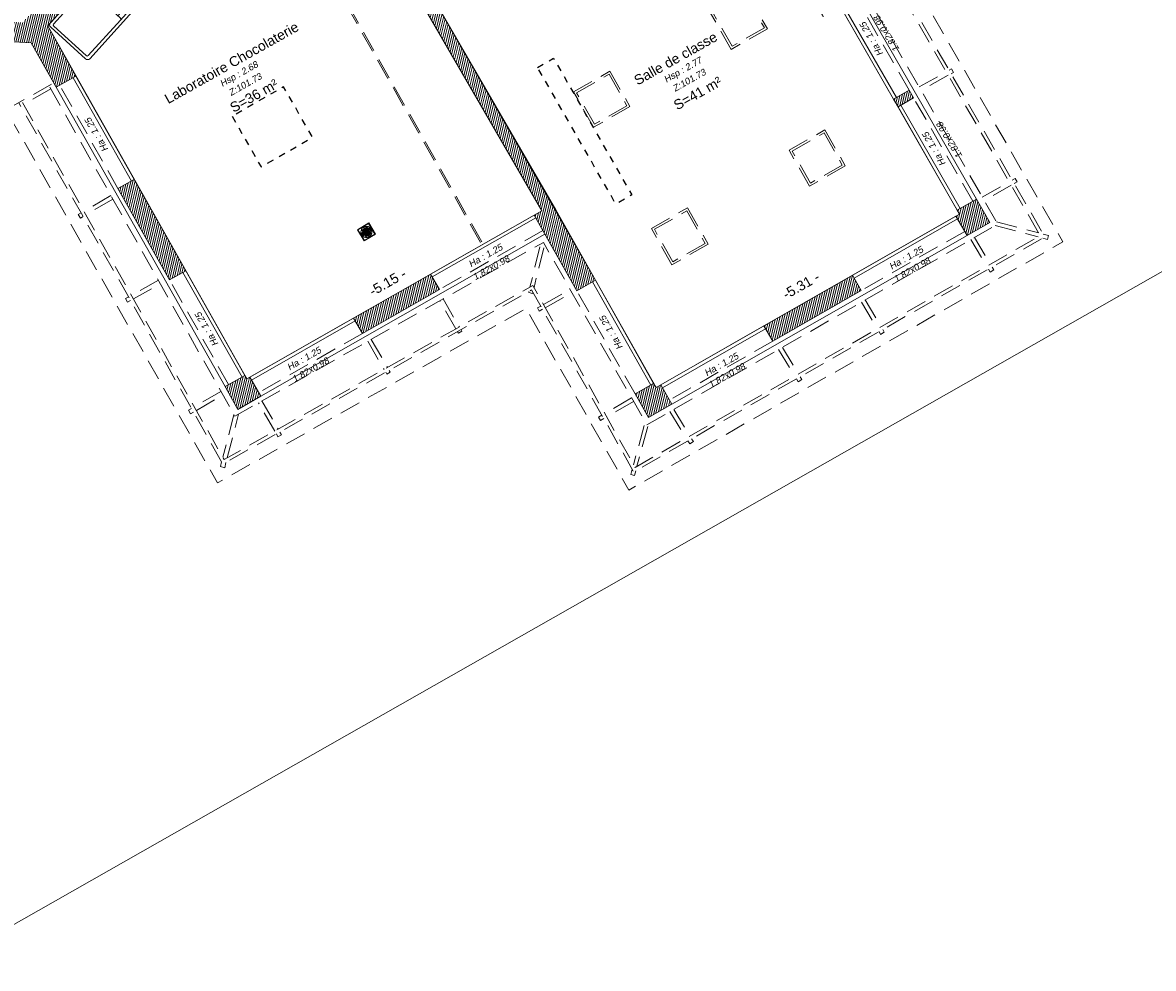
# Model space of a CAD drawing. Header units: metres. Extents: x 1525441.7 to 1525497.6, y 4222356 to 4222411.9.
# Tile 3 of 15: x 1525463.2 to 1525480.4, y 4222356 to 4222370.3. Entities that reach past the tile are written whole.
import ezdxf
from ezdxf.enums import TextEntityAlignment as Align

# ---------------------------------------------------------------- set-up
doc = ezdxf.new("R2010")
doc.units = ezdxf.units.M
doc.header["$LTSCALE"] = 0.1
doc.header["$PDMODE"] = 3
doc.header["$PDSIZE"] = 0.2
doc.linetypes.add('CACHE', pattern=[9.525, 6.35, -3.175])
doc.linetypes.add('CACHE2', pattern=[4.7625, 3.175, -1.5875])
doc.layers.get('0').update_dxf_attribs({"lineweight": 9})
doc.layers.get('Defpoints').update_dxf_attribs({"lineweight": 9})
for name, color, linetype, lineweight in [('0_Cadre', 7, 'Continuous', 9), ('0_Cotation', 142, 'CACHE2', 9), ('0_cotation surfaces', 152, 'Continuous', 9), ('_Hauteur allège', 153, 'Continuous', 9), ('_Mobilier', 251, 'Continuous', 9), ('Fenêtre', 39, 'Continuous', 9), ('Mur', 7, 'Continuous', 9), ('Mur-hachures', 254, 'Continuous', 9), ('Poutre', 253, 'CACHE2', 9), ('Réseau_Eclairage_Ligne', 242, 'CACHE2', 9), ('Réseau_EU_Symbole', 36, 'Continuous', 9), ('Texte-Altitude', 115, 'Continuous', 9), ('Texte-hauteur', 112, 'CACHE', 9), ('Texte-Pièce', 166, 'Continuous', 9)]:
    doc.layers.add(name, color=color, linetype=linetype, lineweight=lineweight)
doc.layers.add('0_Contours', color=3, linetype='Continuous', lineweight=9, plot=False)
doc.layers.add('Réseau_Ventillation_clim_Symbole', color=143, linetype='Continuous')
doc.styles.add('ARIAL', font='arial.ttf')
doc.styles.get("Standard").update_dxf_attribs({"font": 'arial.ttf'})
doc.dimstyles.new('Cotation', dxfattribs={"dimtxt": 0.18, "dimasz": 0.1, "dimexe": 0.18, "dimexo": 0.2, "dimgap": 0.09, "dimtad": 0, "dimzin": 0, "dimdsep": 46, "dimtxsty": 'ARIAL', "dimblk1": 'OBLIQUE', "dimblk2": 'OBLIQUE', "dimsah": 1, "dimcen": 0.09, "dimse1": 1, "dimse2": 1, "dimsd1": 1, "dimsd2": 1, "dimclrd": 252, "dimaunit": 2, "dimadec": 3, "dimazin": 0, "dimtfac": 1, "dimtix": 1, "dimtofl": 0, "dimtmove": 0, "dimatfit": 3, "dimldrblk": 'OBLIQUE', "dimfxl": 1, "dimtolj": 1, "dimtzin": 0, "dimarcsym": 0})
pattern_1 = [(76.5, (0, 0), (-0.03087274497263, 0.00741189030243), [])]

# ---------------------------------------------------------------- blocks, each defined once
blk = doc.blocks.new('*D47')
at = {"layer": 'Defpoints', "color": 0, "transparency": 16777216}
for p in [(1525471.108, 4222367.459), (1525471.108, 4222367.459), (1525466.63, 4222364.905)]:
    blk.add_point(p, dxfattribs=at)
at = {"layer": '0_Cotation', "color": 0, "transparency": 16777216, "insert": (1525468.768, 4222366.372), "char_height": 0.15, "attachment_point": 5, "rotation": 29.692, "style": 'ARIAL'}
blk.add_mtext('\\A1;-5.15 -', dxfattribs=at)
blk = doc.blocks.new('_OBLIQUE')
at = {"color": 0, "linetype": 'ByBlock'}
blk.add_line((-0.5, -0.5), (0.5, 0.5), dxfattribs=at)
blk = doc.blocks.new('*D48')
at = {"layer": 'Defpoints', "color": 0, "transparency": 16777216}
for p in [(1525467.191, 4222374.229), (1525471.108, 4222367.459), (1525471.108, 4222367.459)]:
    blk.add_point(p, dxfattribs=at)
at = {"layer": '0_Cotation', "color": 0, "transparency": 16777216, "insert": (1525468.798, 4222370.783), "char_height": 0.15, "attachment_point": 5, "rotation": 300.0517, "style": 'ARIAL'}
blk.add_mtext('\\A1;-7.82 -', dxfattribs=at)
blk = doc.blocks.new('*D49')
at = {"layer": 'Defpoints', "color": 0, "transparency": 16777216}
for p in [(1525477.45, 4222367.408), (1525477.45, 4222367.408), (1525472.842, 4222364.774)]:
    blk.add_point(p, dxfattribs=at)
at = {"layer": '0_Cotation', "color": 0, "transparency": 16777216, "insert": (1525475.044, 4222366.323), "char_height": 0.15, "attachment_point": 5, "rotation": 29.7477, "style": 'ARIAL'}
blk.add_mtext('\\A1;-5.31 -', dxfattribs=at)
blk = doc.blocks.new('*D50')
at = {"layer": 'Defpoints', "color": 0, "transparency": 16777216}
for p in [(1525473.536, 4222374.226), (1525477.45, 4222367.408), (1525477.45, 4222367.408)]:
    blk.add_point(p, dxfattribs=at)
at = {"layer": '0_Cotation', "color": 0, "transparency": 16777216, "insert": (1525475.251, 4222370.663), "char_height": 0.15, "attachment_point": 5, "rotation": 299.8621, "style": 'ARIAL'}
blk.add_mtext('\\A1;-7.86 -', dxfattribs=at)
blk = doc.blocks.new('Floor+Drain+100x100')
at = {"lineweight": 0}
for p, q in [((0, -100), (0, 0)), ((0, 0), (100, 0)), ((100, 0), (100, -100)), ((97, -3), (3, -3)), ((3, -3), (3, -97)), ((8.2, -45.6), (8, -50)), ((8, -50), (8.2, -54.4)), ((8.9, -41.3), (8.2, -45.6)), ((8.2, -54.4), (8.9, -58.7)), ((10.1, -37), (8.9, -41.3)), ((8.9, -58.7), (10.1, -63)), ((11.6, -32.9), (10.1, -37)), ((10.1, -63), (11.6, -67.1)), ((13.6, -29), (11.6, -32.9)), ((11.6, -67.1), (13.6, -71)), ((16, -25.3), (13.6, -29)), ((13.6, -71), (16, -74.7)), ((18.8, -21.9), (16, -25.3)), ((16, -74.7), (18.8, -78.1)), ((17.5, -35.4), (22.6, -35.4)), ((17.5, -35.4), (17.5, -63.4)), ((17.5, -63.4), (22.6, -63.4)), ((21.9, -18.8), (18.8, -21.9)), ((18.8, -78.1), (21.9, -81.2)), ((25.3, -16), (21.9, -18.8)), ((21.9, -81.2), (25.3, -84)), ((22.6, -35.4), (22.6, -63.4)), ((29, -13.6), (25.3, -16)), ((25.3, -84), (29, -86.4)), ((27.1, -19.5), (32.2, -19.5)), ((27.1, -19.5), (27.1, -47.5)), ((27.1, -47.5), (32.2, -47.5)), ((27.1, -52.5), (32.2, -52.5)), ((27.1, -52.5), (27.1, -80.5)), ((27.1, -80.5), (32.2, -80.5)), ((32.9, -11.6), (29, -13.6)), ((32.2, -19.5), (32.2, -47.5)), ((32.2, -52.5), (32.2, -80.5)), ((37, -10.1), (32.9, -11.6)), ((41.3, -8.9), (37, -10.1)), ((37.3, -19.5), (42.4, -19.5)), ((37.3, -19.5), (37.3, -47.5)), ((37.3, -47.5), (42.4, -47.5)), ((37.3, -52.5), (42.4, -52.5)), ((37.3, -52.5), (37.3, -80.5)), ((37.3, -80.5), (42.4, -80.5)), ((45.6, -8.2), (41.3, -8.9)), ((42.4, -19.5), (42.4, -47.5)), ((42.4, -52.5), (42.4, -80.5)), ((50, -8), (45.6, -8.2)), ((47.8, -13.2), (47.5, -13.8)), ((47.5, -13.8), (47.5, -14.4)), ((47.5, -14.4), (47.5, -15.1)), ((47.5, -15.1), (47.8, -15.7)), ((47.5, -19.5), (52.5, -19.5)), ((47.5, -19.5), (47.5, -47.5)), ((47.5, -47.5), (52.5, -47.5)), ((47.5, -52.5), (52.5, -52.5)), ((47.5, -52.5), (47.5, -80.5)), ((47.5, -80.5), (52.5, -80.5)), ((47.8, -84.3), (47.5, -84.9)), ((47.5, -84.9), (47.5, -85.6)), ((47.5, -85.6), (47.5, -86.2)), ((47.7, -13.8), (47.6, -14.4)), ((47.6, -14.4), (47.7, -15.1)), ((47.7, -84.9), (47.6, -85.6)), ((47.7, -84.9), (47.6, -85.6)), ((47.6, -85.6), (47.7, -86.2)), ((47.6, -85.6), (47.7, -86.2)), ((48, -13.3), (47.7, -13.8)), ((47.7, -15.1), (48, -15.6)), ((48, -84.4), (47.7, -84.9)), ((47.9, -84.4), (47.7, -84.9)), ((48.2, -12.6), (47.8, -13.2)), ((47.8, -15.7), (48.2, -16.2)), ((48.2, -83.8), (47.8, -84.3)), ((48.3, -83.9), (47.9, -84.4)), ((48.3, -12.8), (48, -13.3)), ((48, -15.6), (48.3, -16.1)), ((48.3, -83.9), (48, -84.4)), ((48.7, -12.2), (48.2, -12.6)), ((48.2, -16.2), (48.7, -16.6)), ((48.7, -83.4), (48.2, -83.8)), ((48.8, -12.4), (48.3, -12.8)), ((48.3, -16.1), (48.8, -16.5)), ((48.8, -83.5), (48.3, -83.9)), ((48.8, -83.5), (48.3, -83.9)), ((49.3, -12), (48.7, -12.2)), ((48.7, -14.1), (49.7, -14.1)), ((48.7, -14.8), (48.7, -14.1)), ((49.7, -14.8), (48.7, -14.8)), ((48.7, -16.6), (49.3, -16.9)), ((49.3, -83.1), (48.7, -83.4)), ((48.7, -85.9), (48.7, -85.2)), ((48.7, -85.2), (49.7, -85.2)), ((49.4, -12.2), (48.8, -12.4)), ((48.8, -16.5), (49.4, -16.7)), ((49.4, -83.2), (48.8, -83.5)), ((49.4, -83.3), (48.8, -83.5)), ((50, -11.9), (49.3, -12)), ((49.3, -16.9), (50, -17)), ((50, -83), (49.3, -83.1)), ((50, -12.1), (49.4, -12.2)), ((49.4, -16.7), (50, -16.8)), ((50, -83.2), (49.4, -83.2)), ((50, -83.2), (49.4, -83.3)), ((49.7, -14.1), (49.7, -13.2)), ((49.7, -13.2), (50.3, -13.2)), ((49.7, -15.7), (49.7, -14.8)), ((50.3, -15.7), (49.7, -15.7)), ((49.7, -85.2), (49.7, -84.3)), ((49.7, -84.3), (50.3, -84.3)), ((54.4, -8.2), (50, -8)), ((50.7, -12), (50, -11.9)), ((50.6, -12.2), (50, -12.1)), ((50, -16.8), (50.6, -16.7)), ((50, -17), (50.7, -16.9)), ((50.7, -83.1), (50, -83)), ((50.6, -83.2), (50, -83.2)), ((50.6, -83.3), (50, -83.2)), ((50.3, -13.2), (50.3, -14.1)), ((50.3, -14.1), (51.3, -14.1)), ((50.3, -14.8), (50.3, -15.7)), ((51.3, -14.8), (50.3, -14.8)), ((50.3, -85.2), (50.3, -84.3)), ((50.3, -85.2), (51.3, -85.2)), ((51.2, -12.4), (50.6, -12.2)), ((50.6, -16.7), (51.2, -16.5)), ((51.2, -83.5), (50.6, -83.2)), ((51.2, -83.5), (50.6, -83.3)), ((51.3, -12.2), (50.7, -12)), ((50.7, -16.9), (51.3, -16.6)), ((51.3, -83.4), (50.7, -83.1)), ((51.7, -12.8), (51.2, -12.4)), ((51.2, -16.5), (51.7, -16.1)), ((51.7, -83.9), (51.2, -83.5)), ((51.7, -83.9), (51.2, -83.5)), ((51.8, -12.6), (51.3, -12.2)), ((51.3, -14.1), (51.3, -14.8)), ((51.3, -16.6), (51.8, -16.2)), ((51.8, -83.8), (51.3, -83.4)), ((51.3, -85.2), (51.3, -85.9)), ((52, -13.3), (51.7, -12.8)), ((51.7, -16.1), (52, -15.6)), ((52, -84.4), (51.7, -83.9)), ((52.1, -84.4), (51.7, -83.9)), ((52.2, -13.2), (51.8, -12.6)), ((51.8, -16.2), (52.2, -15.7)), ((52.2, -84.3), (51.8, -83.8)), ((52.3, -13.8), (52, -13.3)), ((52, -15.6), (52.3, -15.1)), ((52.3, -84.9), (52, -84.4)), ((52.3, -84.9), (52.1, -84.4)), ((52.5, -13.8), (52.2, -13.2)), ((52.2, -15.7), (52.5, -15.1)), ((52.5, -84.9), (52.2, -84.3)), ((52.4, -14.4), (52.3, -13.8)), ((52.3, -15.1), (52.4, -14.4)), ((52.4, -85.6), (52.3, -84.9)), ((52.4, -85.6), (52.3, -84.9)), ((52.3, -86.2), (52.4, -85.6)), ((52.3, -86.2), (52.4, -85.6)), ((52.5, -14.4), (52.5, -13.8)), ((52.5, -15.1), (52.5, -14.4)), ((52.5, -19.5), (52.5, -47.5)), ((52.5, -52.5), (52.5, -80.5)), ((52.5, -85.6), (52.5, -84.9)), ((52.5, -86.2), (52.5, -85.6)), ((58.7, -8.9), (54.4, -8.2)), ((57.6, -19.5), (62.7, -19.5)), ((57.6, -19.5), (57.6, -47.5)), ((57.6, -47.5), (62.7, -47.5)), ((57.6, -52.5), (62.7, -52.5)), ((57.6, -52.5), (57.6, -80.5)), ((57.6, -80.5), (62.7, -80.5)), ((63, -10.1), (58.7, -8.9)), ((62.7, -19.5), (62.7, -47.5)), ((62.7, -52.5), (62.7, -80.5)), ((67.1, -11.6), (63, -10.1)), ((71, -13.6), (67.1, -11.6)), ((67.8, -19.5), (72.9, -19.5)), ((67.8, -19.5), (67.8, -47.5)), ((67.8, -47.5), (72.9, -47.5)), ((67.8, -52.5), (72.9, -52.5)), ((67.8, -52.5), (67.8, -80.5)), ((67.8, -80.5), (72.9, -80.5)), ((74.7, -16), (71, -13.6)), ((71, -86.4), (74.7, -84)), ((72.9, -19.5), (72.9, -47.5)), ((72.9, -52.5), (72.9, -80.5)), ((78.1, -18.8), (74.7, -16)), ((74.7, -84), (78.1, -81.2)), ((81.2, -21.9), (78.1, -18.8)), ((78.1, -81.2), (81.2, -78.1)), ((78.5, -35.4), (83.6, -35.4)), ((78.5, -35.4), (78.5, -63.4)), ((78.5, -63.4), (83.6, -63.4)), ((84, -25.3), (81.2, -21.9)), ((81.2, -78.1), (84, -74.7)), ((83.6, -35.4), (83.6, -63.4)), ((86.4, -29), (84, -25.3)), ((84, -74.7), (86.4, -71)), ((88.4, -32.9), (86.4, -29)), ((86.4, -71), (88.4, -67.1)), ((89.9, -37), (88.4, -32.9)), ((88.4, -67.1), (89.9, -63)), ((91.1, -41.3), (89.9, -37)), ((89.9, -63), (91.1, -58.7)), ((91.8, -45.6), (91.1, -41.3)), ((91.1, -58.7), (91.8, -54.4)), ((92, -50), (91.8, -45.6)), ((91.8, -54.4), (92, -50)), ((97, -97), (97, -3)), ((100, -100), (0, -100)), ((3, -97), (97, -97)), ((29, -86.4), (32.9, -88.4)), ((32.9, -88.4), (37, -89.9)), ((37, -89.9), (41.3, -91.1)), ((41.3, -91.1), (45.6, -91.8)), ((45.6, -91.8), (50, -92)), ((47.5, -86.2), (47.8, -86.8)), ((47.7, -86.2), (47.9, -86.8)), ((47.7, -86.2), (48, -86.7)), ((47.8, -86.8), (48.2, -87.4)), ((47.9, -86.8), (48.3, -87.3)), ((48, -86.7), (48.3, -87.2)), ((48.2, -87.4), (48.7, -87.8)), ((48.3, -87.2), (48.8, -87.6)), ((48.3, -87.3), (48.8, -87.6)), ((49.7, -85.9), (48.7, -85.9)), ((48.7, -87.8), (49.3, -88)), ((48.8, -87.6), (49.4, -87.9)), ((48.8, -87.6), (49.4, -87.8)), ((49.3, -88), (50, -88.1)), ((49.4, -87.8), (50, -87.9)), ((49.4, -87.9), (50, -88)), ((49.7, -86.8), (49.7, -85.9)), ((49.7, -86.8), (50.3, -86.8)), ((50, -87.9), (50.6, -87.8)), ((50, -88), (50.6, -87.9)), ((50, -88.1), (50.7, -88)), ((50, -92), (54.4, -91.8)), ((51.3, -85.9), (50.3, -85.9)), ((50.3, -86.8), (50.3, -85.9)), ((50.6, -87.8), (51.2, -87.6)), ((50.6, -87.9), (51.2, -87.6)), ((50.7, -88), (51.3, -87.8)), ((51.2, -87.6), (51.7, -87.2)), ((51.2, -87.6), (51.7, -87.3)), ((51.3, -87.8), (51.8, -87.4)), ((51.7, -87.2), (52, -86.7)), ((51.7, -87.3), (52.1, -86.8)), ((51.8, -87.4), (52.2, -86.8)), ((52, -86.7), (52.3, -86.2)), ((52.1, -86.8), (52.3, -86.2)), ((52.2, -86.8), (52.5, -86.2)), ((54.4, -91.8), (58.7, -91.1)), ((58.7, -91.1), (63, -89.9)), ((63, -89.9), (67.1, -88.4)), ((67.1, -88.4), (71, -86.4))]:
    blk.add_line(p, q, dxfattribs=at)
blk = doc.blocks.new('cui-evier simple 2')
at = {"linetype": 'Continuous'}
for p, q in [((0.97, 0), (0.03, 0)), ((0, -0.03), (0, -0.47)), ((0.03, -0.045), (0.03, -0.455)), ((0.565, -0.03), (0.045, -0.03)), ((0.955, -0.03), (0.565, -0.03)), ((0.58, -0.455), (0.58, -0.045)), ((0.926, -0.074), (0.58, -0.074)), ((0.97, -0.455), (0.97, -0.045)), ((1, -0.47), (1, -0.03)), ((0.906, -0.118), (0.58, -0.118)), ((0.926, -0.162), (0.58, -0.162)), ((0.906, -0.206), (0.58, -0.206)), ((0.926, -0.25), (0.58, -0.25)), ((0.906, -0.294), (0.58, -0.294)), ((0.926, -0.338), (0.58, -0.338)), ((0.906, -0.382), (0.58, -0.382)), ((0.03, -0.5), (0.97, -0.5)), ((0.045, -0.47), (0.565, -0.47)), ((0.565, -0.47), (0.955, -0.47)), ((0.926, -0.426), (0.58, -0.426))]:
    blk.add_line(p, q, dxfattribs=at)
for centre, radius, start, end in [((0.03, -0.03), 0.03, 90, 180), ((0.97, -0.03), 0.03, 0, 90), ((0.045, -0.045), 0.015, 90, 180), ((0.565, -0.045), 0.015, 0, 90), ((0.955, -0.045), 0.015, 0, 90), ((0.906, -0.162), 0.044, 27.0357, 90), ((0.906, -0.162), 0.044, 270, 332.9643), ((0.906, -0.338), 0.044, 27.0357, 90), ((0.906, -0.338), 0.044, 270, 332.9643), ((0.03, -0.47), 0.03, 180, 270), ((0.045, -0.455), 0.015, 180, 270), ((0.565, -0.455), 0.015, 270, 0), ((0.955, -0.455), 0.015, 270, 0), ((0.97, -0.47), 0.03, 270, 0)]:
    blk.add_arc(centre, radius, start, end, dxfattribs=at)

msp = doc.modelspace()

# ---------------------------------------------------------------- hatches: boundary and pattern name
at = {"layer": 'Mur-hachures'}
h = msp.add_hatch(dxfattribs=at)
h.set_pattern_fill('ANSI31', color=256, scale=0.01, angle=31.5)
h.set_pattern_definition(pattern_1)
h.paths.add_polyline_path([(1525467.468, 4222375.587), (1525468.129, 4222375.967), (1525468.094, 4222376.028), (1525467.298, 4222375.57), (1525467.281, 4222375.601), (1525467.228, 4222375.571), (1525467.263, 4222375.51), (1525467.174, 4222375.458), (1525467.444, 4222374.98), (1525465.888, 4222373.258), (1525465.925, 4222373.225), (1525465.967, 4222373.271), (1525466.164, 4222373.093), (1525467.191, 4222374.229), (1525468.613, 4222371.771), (1525468.506, 4222371.709), (1525468.637, 4222371.482), (1525468.745, 4222371.544), (1525471.108, 4222367.459), (1525470.991, 4222367.392), (1525471.639, 4222366.245), (1525471.922, 4222366.404), (1525471.319, 4222367.473), (1525469.197, 4222371.14), (1525469.253, 4222371.172), (1525469.203, 4222371.258), (1525469.147, 4222371.226), (1525468.938, 4222371.589), (1525470.544, 4222372.51), (1525470.561, 4222372.482), (1525470.587, 4222372.497), (1525470.782, 4222372.164), (1525470.738, 4222372.139), (1525470.788, 4222372.052), (1525470.849, 4222372.087), (1525470.588, 4222372.535), (1525473.536, 4222374.226), (1525473.568, 4222374.169), (1525473.629, 4222374.204), (1525473.613, 4222374.232), (1525473.843, 4222374.364), (1525471.814, 4222377.897), (1525471.873, 4222377.931), (1525471.848, 4222377.975), (1525471.797, 4222377.945), (1525471.477, 4222378.501), (1525470.374, 4222377.863), (1525470.409, 4222377.802), (1525470.444, 4222377.823), (1525470.635, 4222377.489), (1525470.006, 4222377.127), (1525469.813, 4222377.458), (1525469.856, 4222377.482), (1525469.821, 4222377.543), (1525469.718, 4222377.483), (1525469.945, 4222377.092), (1525469.914, 4222377.074), (1525469.949, 4222377.013), (1525470.67, 4222377.428), (1525470.73, 4222377.321), (1525470.791, 4222377.356), (1525470.505, 4222377.858), (1525470.851, 4222378.058), (1525471, 4222378.146), (1525471.001, 4222378.145), (1525471.215, 4222378.269), (1525471.899, 4222377.077), (1525471.18, 4222376.675), (1525471.157, 4222376.715), (1525471.096, 4222376.68), (1525471.154, 4222376.58), (1525471.934, 4222377.016), (1525472.628, 4222375.806), (1525472.056, 4222375.486), (1525471.881, 4222375.794), (1525471.671, 4222375.674), (1525471.845, 4222375.368), (1525471.709, 4222375.291), (1525471.882, 4222374.983), (1525472.684, 4222375.431), (1525472.956, 4222374.956), (1525473.077, 4222375.025), (1525473.337, 4222374.572), (1525473.292, 4222374.546), (1525473.355, 4222374.436), (1525473.4, 4222374.462), (1525473.479, 4222374.325), (1525473.232, 4222374.183), (1525473.234, 4222374.18), (1525472.934, 4222374.009), (1525472.933, 4222374.012), (1525471.845, 4222373.387), (1525470.979, 4222374.882), (1525470.345, 4222374.527), (1525469.184, 4222376.574), (1525469.227, 4222376.598), (1525469.192, 4222376.659), (1525468.808, 4222376.438), (1525468.843, 4222376.378), (1525468.875, 4222376.396), (1525470.224, 4222374.018), (1525470.241, 4222374.028), (1525470.252, 4222374.009), (1525470.304, 4222374.038), (1525470.287, 4222374.069), (1525471.095, 4222374.522), (1525471.775, 4222373.348), (1525470.961, 4222372.88), (1525470.719, 4222373.307), (1525470.667, 4222373.277), (1525470.676, 4222373.262), (1525470.658, 4222373.252), (1525470.892, 4222372.841), (1525469.723, 4222372.17), (1525469.446, 4222372.648), (1525469.428, 4222372.638), (1525469.42, 4222372.652), (1525469.368, 4222372.622), (1525469.653, 4222372.13), (1525469.378, 4222371.972), (1525469.379, 4222371.97), (1525469.079, 4222371.799), (1525469.078, 4222371.8), (1525468.881, 4222371.687), (1525468.157, 4222372.937), (1525468.928, 4222373.381), (1525468.948, 4222373.346), (1525469, 4222373.377), (1525468.992, 4222373.39), (1525469.01, 4222373.4), (1525468.957, 4222373.491), (1525468.117, 4222373.006), (1525467.324, 4222374.377), (1525467.834, 4222374.94)])
h.paths.add_polyline_path([(1525471.698, 4222375.666), (1525471.873, 4222375.766), (1525472.039, 4222375.476), (1525471.863, 4222375.377)], flags=16)
h = msp.add_hatch(dxfattribs=at)
h.set_pattern_fill('ANSI31', color=256, scale=0.01, angle=31.5)
h.set_pattern_definition(pattern_1)
h.paths.add_polyline_path([(1525463.607, 4222370.263), (1525464.61, 4222371.372), (1525464.609, 4222371.373), (1525464.945, 4222371.744), (1525465.03, 4222371.838), (1525464.833, 4222372.016), (1525464.882, 4222372.07), (1525464.845, 4222372.104), (1525463.227, 4222370.313), (1525462.9, 4222370.331), (1525462.894, 4222370.232), (1525462.931, 4222370.23), (1525462.919, 4222370.029), (1525463.355, 4222370.004), (1525463.735, 4222369.331), (1525464.036, 4222369.502)])
h = msp.add_hatch(dxfattribs=at)
h.set_pattern_fill('ANSI31', color=256, scale=0.01, angle=31.5)
h.set_pattern_definition(pattern_1)
h.paths.add_polyline_path([(1525476.685, 4222369.288), (1525476.449, 4222369.153), (1525476.516, 4222369.036), (1525476.752, 4222369.171)])
h = msp.add_hatch(dxfattribs=at)
h.set_pattern_fill('ANSI31', color=256, scale=0.01, angle=31.5)
h.set_pattern_definition(pattern_1)
h.paths.add_polyline_path([(1525464.922, 4222367.933), (1525464.674, 4222367.794), (1525465.457, 4222366.407), (1525465.704, 4222366.547)])
h = msp.add_hatch(dxfattribs=at)
h.set_pattern_fill('ANSI31', color=256, scale=0.01, angle=31.5)
h.set_pattern_definition(pattern_1)
h.paths.add_polyline_path([(1525477.707, 4222367.635), (1525477.416, 4222367.468), (1525477.45, 4222367.408), (1525477.395, 4222367.376), (1525477.563, 4222367.083), (1525477.909, 4222367.282)])
h = msp.add_hatch(dxfattribs=at)
h.set_pattern_fill('ANSI31', color=256, scale=0.01, angle=31.5)
h.set_pattern_definition(pattern_1)
h.paths.add_polyline_path([(1525469.421, 4222366.496), (1525468.251, 4222365.83), (1525468.385, 4222365.596), (1525469.554, 4222366.262)])
h = msp.add_hatch(dxfattribs=at)
h.set_pattern_fill('ANSI31', color=256, scale=0.01, angle=31.5)
h.set_pattern_definition(pattern_1)
h.paths.add_polyline_path([(1525475.825, 4222366.479), (1525474.481, 4222365.711), (1525474.613, 4222365.479), (1525475.958, 4222366.248)])
h = msp.add_hatch(dxfattribs=at)
h.set_pattern_fill('ANSI31', color=256, scale=0.01, angle=31.5)
h.set_pattern_definition(pattern_1)
h.paths.add_polyline_path([(1525466.678, 4222364.933), (1525466.63, 4222364.905), (1525466.6, 4222364.959), (1525466.299, 4222364.789), (1525466.494, 4222364.442), (1525466.844, 4222364.642)])
h = msp.add_hatch(dxfattribs=at)
h.set_pattern_fill('ANSI31', color=256, scale=0.01, angle=31.5)
h.set_pattern_definition(pattern_1)
h.paths.add_polyline_path([(1525472.913, 4222364.815), (1525472.842, 4222364.774), (1525472.806, 4222364.838), (1525472.523, 4222364.678), (1525472.726, 4222364.319), (1525473.081, 4222364.522)])

# ---------------------------------------------------------------- linework, layer by layer
at = {"layer": '0_Cadre'}
msp.add_lwpolyline([(1525461.916, 4222355.961), (1525497.558, 4222376.225), (1525477.294, 4222411.867), (1525441.652, 4222391.602)], close=True, dxfattribs=at)
at = {"layer": '0_Contours', "flags": 128}
for points in [[(1525463.607, 4222370.263), (1525466.63, 4222364.905), (1525471.108, 4222367.459), (1525468.745, 4222371.544), (1525468.637, 4222371.482), (1525468.506, 4222371.709), (1525468.613, 4222371.771), (1525467.191, 4222374.229)], [(1525472.842, 4222364.774), (1525477.45, 4222367.408), (1525473.536, 4222374.226), (1525470.588, 4222372.535), (1525470.849, 4222372.087), (1525469.197, 4222371.14), (1525471.922, 4222366.404)]]:
    msp.add_lwpolyline(points, close=True, dxfattribs=at)
at = {"layer": 'Fenêtre', "flags": 128}
for points in [[(1525476.449, 4222369.153), (1525475.546, 4222370.725)], [(1525476.492, 4222369.178), (1525475.589, 4222370.75)], [(1525464.922, 4222367.933), (1525464.036, 4222369.502)], [(1525464.878, 4222367.909), (1525463.993, 4222369.477)], [(1525477.416, 4222367.468), (1525476.516, 4222369.036)], [(1525477.459, 4222367.493), (1525476.559, 4222369.061)], [(1525470.991, 4222367.392), (1525469.421, 4222366.496)], [(1525471.016, 4222367.348), (1525469.445, 4222366.453)], [(1525477.395, 4222367.376), (1525475.825, 4222366.479)], [(1525477.42, 4222367.333), (1525475.85, 4222366.436)], [(1525466.557, 4222364.934), (1525465.661, 4222366.522)], [(1525466.6, 4222364.959), (1525465.704, 4222366.547)], [(1525472.806, 4222364.838), (1525471.922, 4222366.404)], [(1525472.762, 4222364.813), (1525471.878, 4222366.38)], [(1525468.251, 4222365.83), (1525466.678, 4222364.933)], [(1525468.276, 4222365.786), (1525466.703, 4222364.889)], [(1525474.481, 4222365.711), (1525472.913, 4222364.815)], [(1525474.506, 4222365.667), (1525472.938, 4222364.772)]]:
    msp.add_lwpolyline(points, dxfattribs=at)
at = {"layer": 'Mur', "flags": 128}
for points in [[(1525463.607, 4222370.263), (1525465.03, 4222371.838)], [(1525471.108, 4222367.459), (1525468.745, 4222371.544)], [(1525471.922, 4222366.404), (1525471.319, 4222367.473), (1525469.197, 4222371.14)], [(1525477.707, 4222367.635), (1525475.836, 4222370.892)], [(1525463.355, 4222370.004), (1525459.528, 4222370.224)], [(1525464.036, 4222369.502), (1525463.607, 4222370.263)], [(1525463.735, 4222369.331), (1525463.355, 4222370.004)], [(1525463.735, 4222369.331), (1525464.036, 4222369.502)], [(1525466.299, 4222364.789), (1525463.735, 4222369.331)], [(1525476.516, 4222369.036), (1525476.752, 4222369.171), (1525476.685, 4222369.288), (1525476.449, 4222369.153)], [(1525476.516, 4222369.036), (1525476.449, 4222369.153)], [(1525464.674, 4222367.794), (1525464.922, 4222367.933)], [(1525465.457, 4222366.407), (1525464.674, 4222367.794)], [(1525465.704, 4222366.547), (1525464.922, 4222367.933)], [(1525477.707, 4222367.635), (1525477.416, 4222367.468)], [(1525477.909, 4222367.282), (1525477.707, 4222367.635)], [(1525471.108, 4222367.459), (1525470.991, 4222367.392)], [(1525477.45, 4222367.408), (1525477.416, 4222367.468)], [(1525470.991, 4222367.392), (1525471.639, 4222366.245), (1525471.922, 4222366.404)], [(1525477.45, 4222367.408), (1525477.395, 4222367.376)], [(1525477.563, 4222367.083), (1525477.395, 4222367.376)], [(1525477.909, 4222367.282), (1525477.563, 4222367.083)], [(1525471.156, 4222367.1), (1525466.844, 4222364.642)], [(1525477.563, 4222367.083), (1525473.081, 4222364.522)], [(1525477.855, 4222367.25), (1525477.855, 4222367.25)], [(1525465.457, 4222366.407), (1525465.704, 4222366.547)], [(1525469.421, 4222366.496), (1525468.251, 4222365.83)], [(1525469.554, 4222366.262), (1525469.421, 4222366.496)], [(1525475.825, 4222366.479), (1525474.481, 4222365.711)], [(1525475.958, 4222366.248), (1525475.825, 4222366.479)], [(1525469.554, 4222366.262), (1525468.385, 4222365.596)], [(1525475.958, 4222366.248), (1525474.613, 4222365.479)], [(1525468.385, 4222365.596), (1525468.251, 4222365.83)], [(1525474.613, 4222365.479), (1525474.481, 4222365.711)], [(1525466.299, 4222364.789), (1525466.6, 4222364.959)], [(1525466.63, 4222364.905), (1525466.6, 4222364.959)], [(1525466.678, 4222364.933), (1525466.63, 4222364.905)], [(1525466.844, 4222364.642), (1525466.678, 4222364.933)], [(1525466.494, 4222364.442), (1525466.299, 4222364.789)], [(1525472.523, 4222364.678), (1525472.806, 4222364.838)], [(1525473.081, 4222364.522), (1525472.726, 4222364.319), (1525472.523, 4222364.678)], [(1525472.842, 4222364.774), (1525472.806, 4222364.838)], [(1525472.913, 4222364.815), (1525472.842, 4222364.774)], [(1525473.081, 4222364.522), (1525472.913, 4222364.815)], [(1525466.844, 4222364.642), (1525466.494, 4222364.442)], [(1525466.462, 4222364.499), (1525466.462, 4222364.499)], [(1525466.549, 4222364.473), (1525466.548, 4222364.473)]]:
    msp.add_lwpolyline(points, dxfattribs=at)
at = {"layer": 'Poutre', "flags": 128}
for points in [[(1525466.508, 4222373.473), (1525470.197, 4222366.939)], [(1525466.528, 4222373.484), (1525470.217, 4222366.95)], [(1525476.685, 4222369.288), (1525475.782, 4222370.861)], [(1525476.812, 4222370.829), (1525479.018, 4222366.986), (1525472.429, 4222363.22), (1525470.869, 4222365.976), (1525466.184, 4222363.327), (1525462.975, 4222368.989)], [(1525476.638, 4222370.728), (1525478.744, 4222367.061), (1525472.504, 4222363.495), (1525470.953, 4222366.256), (1525466.267, 4222363.613), (1525463.168, 4222369.098)], [(1525476.594, 4222370.703), (1525478.675, 4222367.079), (1525472.523, 4222363.563), (1525470.972, 4222366.324), (1525466.286, 4222363.681), (1525463.211, 4222369.122)], [(1525476.185, 4222370.469), (1525478.031, 4222367.254), (1525472.702, 4222364.209), (1525471.134, 4222366.978), (1525466.449, 4222364.34), (1525463.627, 4222369.357)], [(1525476.836, 4222369.336), (1525477.248, 4222369.565)], [(1525477.278, 4222369.513), (1525476.866, 4222369.284)], [(1525477.292, 4222369.589), (1525477.328, 4222369.61), (1525477.357, 4222369.557), (1525477.322, 4222369.537)], [(1525462.975, 4222368.989), (1525463.698, 4222369.397)], [(1525464.674, 4222367.794), (1525463.789, 4222369.362)], [(1525463.655, 4222369.308), (1525463.241, 4222369.069)], [(1525477.652, 4222367.603), (1525476.752, 4222369.171)], [(1525478.248, 4222367.924), (1525478.292, 4222367.949), (1525478.323, 4222367.896), (1525478.278, 4222367.871)], [(1525477.795, 4222367.666), (1525478.204, 4222367.899)], [(1525478.235, 4222367.846), (1525477.825, 4222367.612)], [(1525464.565, 4222367.691), (1525464.156, 4222367.45)], [(1525464.596, 4222367.636), (1525464.188, 4222367.395)], [(1525464.113, 4222367.424), (1525464.071, 4222367.4)], [(1525464.145, 4222367.369), (1525464.104, 4222367.345), (1525464.07, 4222367.4)], [(1525478.011, 4222367.289), (1525478.651, 4222367.121)], [(1525471.124, 4222367.157), (1525469.554, 4222366.262)], [(1525477.528, 4222367.145), (1525475.958, 4222366.248)], [(1525477.992, 4222367.232), (1525478.644, 4222367.061)], [(1525478.719, 4222367.103), (1525478.799, 4222367.082), (1525478.784, 4222367.024), (1525478.713, 4222367.043)], [(1525471.078, 4222366.91), (1525470.929, 4222366.3)], [(1525477.62, 4222367.02), (1525477.863, 4222366.615)], [(1525477.677, 4222367.052), (1525477.92, 4222366.647)], [(1525471.138, 4222366.896), (1525470.99, 4222366.292)], [(1525477.945, 4222366.604), (1525477.971, 4222366.561), (1525477.915, 4222366.527), (1525477.888, 4222366.572)], [(1525465.288, 4222366.405), (1525464.877, 4222366.175)], [(1525466.353, 4222364.819), (1525465.457, 4222366.407)], [(1525464.908, 4222366.12), (1525465.319, 4222366.35)], [(1525470.913, 4222366.233), (1525470.909, 4222366.218), (1525470.969, 4222366.203), (1525470.973, 4222366.22)], [(1525471.134, 4222366.035), (1525471.538, 4222366.264)], [(1525472.523, 4222364.678), (1525471.639, 4222366.245)], [(1525464.833, 4222366.15), (1525464.787, 4222366.124), (1525464.818, 4222366.069), (1525464.865, 4222366.095)], [(1525469.805, 4222365.666), (1525469.559, 4222366.091)], [(1525469.611, 4222366.12), (1525469.857, 4222365.695)], [(1525471.161, 4222365.987), (1525471.565, 4222366.216)], [(1525475.961, 4222366.071), (1525476.202, 4222365.666)], [(1525476.018, 4222366.104), (1525476.259, 4222365.699)], [(1525471.118, 4222365.963), (1525471.07, 4222365.936), (1525471.043, 4222365.984), (1525471.091, 4222366.011)], [(1525468.385, 4222365.596), (1525466.812, 4222364.699)], [(1525469.882, 4222365.652), (1525469.896, 4222365.628), (1525469.844, 4222365.598), (1525469.83, 4222365.622)], [(1525476.285, 4222365.656), (1525476.308, 4222365.616), (1525476.252, 4222365.582), (1525476.228, 4222365.623)], [(1525468.468, 4222365.477), (1525468.713, 4222365.05)], [(1525468.52, 4222365.506), (1525468.765, 4222365.079)], [(1525474.613, 4222365.479), (1525473.046, 4222364.583)], [(1525474.76, 4222365.385), (1525475.005, 4222364.982)], [(1525474.703, 4222365.352), (1525474.948, 4222364.949)], [(1525468.738, 4222365.006), (1525468.755, 4222364.977), (1525468.807, 4222365.007), (1525468.79, 4222365.036)], [(1525475.031, 4222364.939), (1525475.057, 4222364.896), (1525475.001, 4222364.862), (1525474.974, 4222364.906)], [(1525466.237, 4222364.717), (1525465.833, 4222364.484)], [(1525465.864, 4222364.428), (1525466.268, 4222364.661)], [(1525467.054, 4222364.114), (1525466.808, 4222364.542)], [(1525466.86, 4222364.571), (1525467.106, 4222364.143)], [(1525472.471, 4222364.617), (1525472.063, 4222364.382)], [(1525472.501, 4222364.563), (1525472.093, 4222364.328)], [(1525465.789, 4222364.459), (1525465.743, 4222364.432), (1525465.774, 4222364.376), (1525465.821, 4222364.403)], [(1525466.435, 4222364.366), (1525466.266, 4222363.717)], [(1525466.332, 4222363.706), (1525466.505, 4222364.371)], [(1525472.02, 4222364.357), (1525471.967, 4222364.327), (1525471.998, 4222364.273), (1525472.05, 4222364.304)], [(1525473.053, 4222364.409), (1525473.3, 4222364.007)], [(1525473.11, 4222364.442), (1525473.356, 4222364.04)], [(1525472.664, 4222364.198), (1525472.501, 4222363.604)], [(1525472.719, 4222364.183), (1525472.552, 4222363.58)], [(1525467.131, 4222364.1), (1525467.155, 4222364.058), (1525467.103, 4222364.028), (1525467.079, 4222364.07)], [(1525473.383, 4222363.997), (1525473.409, 4222363.954), (1525473.353, 4222363.92), (1525473.326, 4222363.964)], [(1525466.248, 4222363.648), (1525466.229, 4222363.576), (1525466.294, 4222363.559), (1525466.314, 4222363.639)], [(1525472.534, 4222363.512), (1525472.514, 4222363.439), (1525472.459, 4222363.454), (1525472.482, 4222363.535)]]:
    msp.add_lwpolyline(points, dxfattribs=at)
at = {"layer": 'Réseau_Eclairage_Ligne'}
for points in [[(1525473.671, 4222370.457), (1525474.221, 4222370.769), (1525474.533, 4222370.219), (1525473.983, 4222369.907)], [(1525473.717, 4222370.444), (1525474.208, 4222370.723), (1525474.487, 4222370.232), (1525473.996, 4222369.953)], [(1525471.59, 4222369.261), (1525472.142, 4222369.575), (1525472.447, 4222369.039), (1525471.894, 4222368.725)], [(1525471.636, 4222369.248), (1525472.13, 4222369.529), (1525472.401, 4222369.051), (1525471.907, 4222368.771)], [(1525474.862, 4222368.376), (1525475.405, 4222368.685), (1525475.715, 4222368.139), (1525475.172, 4222367.831)], [(1525474.908, 4222368.364), (1525475.393, 4222368.639), (1525475.669, 4222368.152), (1525475.185, 4222367.877)], [(1525472.771, 4222367.189), (1525473.321, 4222367.502), (1525473.634, 4222366.95), (1525473.084, 4222366.638)], [(1525472.817, 4222367.176), (1525473.309, 4222367.455), (1525473.588, 4222366.963), (1525473.097, 4222366.684)]]:
    msp.add_lwpolyline(points, close=True, dxfattribs=at)
at = {"layer": 'Réseau_Ventillation_clim_Symbole', "linetype": 'CACHE2', "ltscale": 0.3, "flags": 128}
for points in [[(1525471.044, 4222369.634), (1525471.287, 4222369.773), (1525472.475, 4222367.697), (1525472.233, 4222367.558)], [(1525466.407, 4222368.891), (1525466.847, 4222368.123), (1525467.628, 4222368.572), (1525467.187, 4222369.339)]]:
    msp.add_lwpolyline(points, close=True, dxfattribs=at)

# ---------------------------------------------------------------- block references
at = {"layer": '_Mobilier', "xscale": 1.4, "yscale": 1.61332354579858, "zscale": 1.61332354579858, "rotation": 47.90051808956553}
msp.add_blockref('cui-evier simple 2', (1525463.618, 4222370.274), dxfattribs=at)
at = {"layer": 'Réseau_EU_Symbole', "xscale": 0.002, "yscale": 0.002, "zscale": 0.002, "rotation": 31.19782763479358}
msp.add_blockref('Floor+Drain+100x100', (1525468.309, 4222367.17), dxfattribs=at)

# ---------------------------------------------------------------- texts
at = {"layer": '0_cotation surfaces', "style": 'ARIAL'}
for s, p in [('S=41 m²', (1525473.474, 4222369.241)), ('S=36 m²', (1525466.739, 4222369.204))]:
    msp.add_text(s, height=0.15, rotation=29.442, dxfattribs=at).set_placement(p, align=Align.MIDDLE_CENTER)
at = {"layer": '_Hauteur allège', "oblique": 9}
for s, rotation, p in [('1.82x0.98', 121.2204, (1525476.383, 4222370.172)), ('Ha : 1.25', 119.4436, (1525476.155, 4222370.088)), ('Ha : 1.25', 119.4436, (1525464.391, 4222368.637)), ('1.82x0.98', 121.2204, (1525477.338, 4222368.555)), ('Ha : 1.25', 119.4436, (1525477.105, 4222368.42)), ('Ha : 1.25', 29.4419, (1525470.279, 4222366.736)), ('Ha : 1.25', 29.4419, (1525476.665, 4222366.7)), ('1.82x0.98', 29.4419, (1525470.364, 4222366.551)), ('1.82x0.98', 29.4419, (1525476.753, 4222366.519)), ('Ha : 1.25', 119.4436, (1525466.064, 4222365.685)), ('Ha : 1.25', 119.4436, (1525472.204, 4222365.634)), ('Ha : 1.25', 29.4419, (1525467.525, 4222365.172)), ('1.82x0.98', 29.4419, (1525467.622, 4222365.002)), ('Ha : 1.25', 29.4419, (1525473.86, 4222365.083)), ('1.82x0.98', 29.4419, (1525473.942, 4222364.915))]:
    msp.add_text(s, height=0.1, rotation=rotation, dxfattribs=at).set_placement(p, align=Align.CENTER)
at = {"layer": 'Texte-Altitude', "oblique": 9}
for p in [(1525466.63, 4222369.332), (1525473.371, 4222369.396)]:
    msp.add_text('Z:101.73', height=0.1, rotation=29.4419, dxfattribs=at).set_placement(p, align=Align.CENTER)
at = {"layer": 'Texte-hauteur', "oblique": 9}
for s, p in [('Hsp : 2.68', (1525466.535, 4222369.491)), ('Hsp : 2.77', (1525473.275, 4222369.555))]:
    msp.add_text(s, height=0.1, rotation=29.4419, dxfattribs=at).set_placement(p, align=Align.CENTER)
at = {"layer": 'Texte-Pièce'}
for s, p in [('Laboratoire Chocolaterie', (1525466.436, 4222369.639)), ('Salle de classe', (1525473.176, 4222369.703))]:
    msp.add_text(s, height=0.15, rotation=29.4419, dxfattribs=at).set_placement(p, align=Align.CENTER)

# ---------------------------------------------------------------- dimensions: what is measured, and where the dimension line sits
at = {"layer": '0_Cotation'}
for base, p1, p2, angle, picture, middle in [((1525471.108, 4222367.459), (1525467.191, 4222374.229), (1525471.108, 4222367.459), 300.0517, '*D48', (1525468.798, 4222370.783)), ((1525477.45, 4222367.408), (1525473.536, 4222374.226), (1525477.45, 4222367.408), 299.8621, '*D50', (1525475.251, 4222370.663)), ((1525471.1084, 4222367.4587), (1525466.6305, 4222364.9053), (1525471.1084, 4222367.4587), 29.692, '*D47', (1525468.7685, 4222366.3718)), ((1525477.45, 4222367.408), (1525472.842, 4222364.774), (1525477.45, 4222367.408), 29.7477, '*D49', (1525475.044, 4222366.323))]:
    dim = msp.add_linear_dim(base=base, p1=p1, p2=p2, angle=angle, dimstyle='Cotation', override={"dimtxt": 0.15, "dimpost": '-<> -', "dimtmove": 2}, dxfattribs=at)
    dim.commit()
    dim.dimension.update_dxf_attribs({"geometry": picture, "text_midpoint": middle, "dimtype": 161})

doc.saveas('drawing.dxf')
